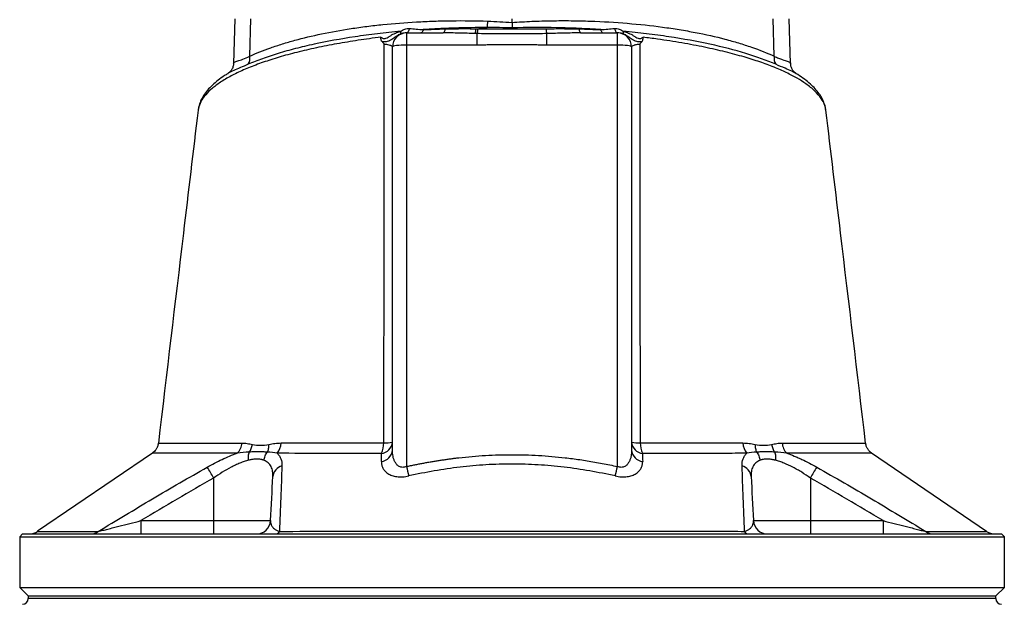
# Model space of a CAD drawing. Header units: millimetres. Extents: x 3097 to 6857, y 401 to 9519.
# Tile 4 of 5: x 4102 to 5852, y 7174 to 8212. Entities that reach past the tile are written whole.
import ezdxf

# ---------------------------------------------------------------- set-up
doc = ezdxf.new("R2010")
doc.units = ezdxf.units.MM
doc.header["$LTSCALE"] = 5

msp = doc.modelspace()

# ---------------------------------------------------------------- linework, layer by layer
at = {"color": 7, "linetype": 'Continuous', "lineweight": 25}
for p, q in [((4484.6, 8213.6), (4481.8, 8134)), ((4511.1, 8147.3), (4513.1, 8213.6)), ((4977.1, 8207.2), (4977.1, 8213.6)), ((5443, 8147.3), (5441, 8213.6)), ((5472.3, 8134), (5469.5, 8213.6)), ((4789.6, 8188.6), (4789.6, 8167.1)), ((4789.6, 8188.6), (4854.9, 8188.6)), ((4915.1, 8167.1), (4915.1, 8187.4)), ((5039, 8167.1), (5039, 8187.4)), ((5099.2, 8188.6), (5164.6, 8188.6)), ((5164.6, 8167.1), (5164.6, 8188.6)), ((4764.6, 7447.6), (4764.6, 8163.6)), ((4789.6, 8167.1), (4789.6, 7418.4)), ((4915.1, 8167.1), (4789.6, 8167.1)), ((5164.6, 8167.1), (5039, 8167.1)), ((5164.6, 7418.4), (5164.6, 8167.1)), ((5189.6, 8163.6), (5189.6, 7447.6)), ((4419.1, 8051.1), (4419, 8050.8)), ((4349, 7459.9), (4349, 7459.9)), ((4338.1, 7442.4), (4133.9, 7303.3)), ((5820.5, 7303.1), (5616.3, 7442.2)), ((4446.7, 7398), (4446.7, 7322.3)), ((5507.4, 7398), (5507.4, 7322.3)), ((4317.6, 7322.3), (4317.6, 7298.6)), ((4317.6, 7322.3), (4446.7, 7322.3)), ((4446.7, 7322.3), (4548, 7322.3)), ((4446.7, 7322.3), (4446.7, 7298.6)), ((5406.1, 7322.3), (5507.4, 7322.3)), ((5507.4, 7322.3), (5507.4, 7298.6)), ((5507.4, 7322.3), (5636.5, 7322.3)), ((5636.5, 7322.3), (5636.5, 7298.6)), ((4107.1, 7298.6), (4102.1, 7293.6)), ((4107.1, 7298.6), (5847.1, 7298.6)), ((5852.1, 7293.6), (5847.1, 7298.6)), ((4102.1, 7293.6), (4102.1, 7203.6)), ((4102.1, 7293.6), (5852.1, 7293.6)), ((5852.1, 7203.6), (5852.1, 7293.6)), ((4102.1, 7203.6), (4117.1, 7188.6)), ((4102.1, 7203.6), (5852.1, 7203.6)), ((5837.1, 7188.6), (5852.1, 7203.6)), ((4117.1, 7188.6), (4117.1, 7183.7)), ((4117.1, 7188.6), (5837.1, 7188.6)), ((5837.1, 7183.7), (5837.1, 7188.6))]:
    msp.add_line(p, q, dxfattribs=at)
at = {"color": 8, "linetype": 'Continuous', "lineweight": 25}
msp.add_line((5837.1, 7183.7), (4117.1, 7183.7), dxfattribs=at)
at = {"color": 7, "linetype": 'Continuous', "lineweight": 25, "flags": 128}
for points in [[(4794.5, 8196.6), (4794.1, 8194.9), (4793.6, 8193.3), (4793, 8191.9), (4792.4, 8190.7), (4791.7, 8189.8), (4791, 8189.1), (4790.2, 8188.7), (4789.4, 8188.6)], [(4819.3, 8194.4), (4818.9, 8193.1), (4818.5, 8192), (4818, 8191), (4817.5, 8190.1), (4817, 8189.5), (4816.4, 8189), (4815.8, 8188.7), (4815.3, 8188.6)], [(4858, 8195.7), (4857.8, 8194.2), (4857.4, 8192.8), (4857.1, 8191.5), (4856.7, 8190.5), (4856.3, 8189.7), (4855.8, 8189.1), (4855.4, 8188.7), (4854.9, 8188.6)], [(5096.1, 8195.7), (5096.3, 8194.2), (5096.7, 8192.8), (5097, 8191.5), (5097.4, 8190.5), (5097.8, 8189.7), (5098.3, 8189.1), (5098.7, 8188.7), (5099.2, 8188.6)], [(5134.8, 8194.4), (5135.2, 8193.1), (5135.6, 8192), (5136.1, 8191), (5136.6, 8190.1), (5137.1, 8189.5), (5137.7, 8189), (5138.3, 8188.7), (5138.8, 8188.6)], [(5159.6, 8196.6), (5160.1, 8194.9), (5160.5, 8193.3), (5161.1, 8191.9), (5161.7, 8190.7), (5162.4, 8189.8), (5163.1, 8189.1), (5163.9, 8188.7), (5164.7, 8188.6)], [(4789.6, 8167.1), (4784.7, 8167), (4780, 8166.8), (4775.7, 8166.5), (4771.9, 8166.1), (4768.8, 8165.5), (4766.5, 8164.9), (4765, 8164.3), (4764.6, 8163.6)], [(5189.6, 8163.6), (5189.1, 8164.3), (5187.6, 8164.9), (5185.3, 8165.5), (5182.2, 8166.1), (5178.4, 8166.5), (5174.1, 8166.8), (5169.4, 8167), (5164.6, 8167.1)]]:
    msp.add_lwpolyline(points, dxfattribs=at)
at = {"color": 7, "linetype": 'Continuous', "lineweight": 25}
for centre, radius, start, end in [((4731.9, 8216.9), 202.2, 354.6753, 357.9132), ((4771.1, 8188.4), 8.51, 349.8786, 20.116), ((4883.5, 8197.7), 29.6, 339.9616, 356.9031), ((4884.3, 8197.8), 32.5, 341.4148, 356.9232), ((5069.8, 8197.8), 32.5, 183.0768, 198.5852), ((5183, 8188.4), 8.51, 159.884, 190.1214), ((4789.6, 8163.6), 25, 90, 180), ((5164.6, 8163.6), 25, 0, 90), ((4486.9, 8144.5), 24.4, 331.3418, 6.4972), ((5467.2, 8144.5), 24.4, 173.5028, 208.6582), ((4469.8, 7461.5), 27.1, 313.973, 357.0612), ((4537.3, 7461), 29.3, 319.3789, 358.5242), ((4742.5, 7463.5), 22.1, 276.5045, 355.7105), ((4703.9, 7460.1), 45.1, 335.8673, 0.5459), ((4751.9, 7514.6), 54.2, 266.8996, 283.4905), ((5211.6, 7463.5), 22.1, 184.2895, 263.4955), ((5202.2, 7514.6), 54.2, 256.5095, 273.1004), ((5250.2, 7460.1), 45.1, 179.4541, 204.1328), ((5416.8, 7461), 29.3, 181.4758, 220.6211), ((5484.4, 7461.5), 27.1, 182.9388, 226.027), ((4742.5, 7449.3), 22.1, 276.041, 355.6078), ((5211.6, 7449.3), 22.1, 184.3923, 263.9591), ((4070.4, 7186.6), 431.7, 29.3265, 32.3021), ((4573.9, 7398.4), 21.9, 105.2189, 174.7408), ((5262.6, 7521.5), 484.1, 192.2935, 194.3309), ((4691.5, 7521.5), 484.1, 345.6692, 347.7066), ((5380.2, 7398.4), 21.9, 5.2592, 74.7811), ((5883.7, 7186.6), 431.7, 147.6979, 150.6735), ((4523, 7323.6), 25, 270, 357), ((5431.1, 7323.6), 25, 183, 270), ((4119.3, 7323.6), 25, 270.0013, 305.5641), ((4229, 7318.5), 19.9, 270.4014, 308.8062), ((4555.8, 7307.7), 9.13, 275.3782, 330.9176), ((5398.3, 7307.7), 9.13, 209.0824, 264.6218), ((5725.1, 7318.5), 19.9, 231.1938, 269.5986), ((5834.8, 7323.6), 25, 235.032, 269.9984), ((4107.1, 7183.7), 10, 271, 0), ((5847.1, 7183.7), 10, 180, 269)]:
    msp.add_arc(centre, radius, start, end, dxfattribs=at)
for points, knots in [([(4511.1, 8147.3), (4522.5, 8152.5), (4534.9, 8157.5), (4554.9, 8164.5), (4561.8, 8166.8), (4576.2, 8171.3), (4583.5, 8173.4), (4606.2, 8179.6), (4622.1, 8183.4), (4655.3, 8190.4), (4672.8, 8193.5), (4695.5, 8197), (4700.1, 8197.6), (4709.4, 8198.9), (4714.1, 8199.6), (4728.4, 8201.4), (4737.9, 8202.5), (4767.1, 8205.4), (4787, 8207), (4817.5, 8208.7), (4827.8, 8209.2), (4843.4, 8209.7), (4848.6, 8209.9), (4859.1, 8210.1), (4864.4, 8210.2), (4891, 8210.5), (4912.4, 8210.3), (4933.9, 8209.5)], [0, 0, 0, 0, 0.125, 0.125, 0.1875, 0.1875, 0.25, 0.25, 0.375, 0.375, 0.5, 0.5, 0.53125, 0.53125, 0.5625, 0.5625, 0.625, 0.625, 0.75, 0.75, 0.8125, 0.8125, 0.84375, 0.84375, 0.875, 0.875, 1, 1, 1, 1]), ([(4977.1, 8207.2), (4988.8, 8208), (5000.6, 8208.7), (5024, 8209.7), (5035.6, 8210), (5053.1, 8210.3), (5058.9, 8210.4), (5070.4, 8210.4), (5076.2, 8210.4), (5093.5, 8210.2), (5104.9, 8209.9), (5138.6, 8208.8), (5160.5, 8207.5), (5203.3, 8203.9), (5224.2, 8201.7), (5249.6, 8198.3), (5254.6, 8197.5), (5264.6, 8196.1), (5269.5, 8195.3), (5284.1, 8192.9), (5293.5, 8191.2), (5321.2, 8185.9), (5338.8, 8181.9), (5363.7, 8175.4), (5371.8, 8173.1), (5387.5, 8168.4), (5395.1, 8165.9), (5417.1, 8158.3), (5430.6, 8152.9), (5443, 8147.3)], [0, 0, 0, 0, 0.0625, 0.0625, 0.125, 0.125, 0.15625, 0.15625, 0.1875, 0.1875, 0.25, 0.25, 0.375, 0.375, 0.5, 0.5, 0.53125, 0.53125, 0.5625, 0.5625, 0.625, 0.625, 0.75, 0.75, 0.8125, 0.8125, 0.875, 0.875, 1, 1, 1, 1]), ([(4779.1, 8191.3), (4765.1, 8190.1), (4751.4, 8188.6), (4731.2, 8186.2), (4724.5, 8185.4), (4711.2, 8183.6), (4704.6, 8182.7), (4672.3, 8177.9), (4648.1, 8173.5), (4613.9, 8166.1), (4602.9, 8163.5), (4587, 8159.3), (4581.7, 8157.9), (4571.5, 8155.1), (4566.5, 8153.6), (4551.7, 8149.1), (4542.4, 8146), (4524.6, 8139.6), (4516.2, 8136.2), (4508.3, 8132.8)], [0, 0, 0, 0, 0.125, 0.125, 0.1875, 0.1875, 0.25, 0.25, 0.5, 0.5, 0.625, 0.625, 0.6875, 0.6875, 0.75, 0.75, 0.875, 0.875, 1, 1, 1, 1]), ([(4744.2, 8180.9), (4744.8, 8180.5), (4745.4, 8180), (4746.7, 8179.3), (4747.4, 8178.9), (4748.9, 8178.6), (4749.7, 8178.5), (4751.2, 8178.6), (4752, 8178.8), (4754.2, 8179.5), (4755.6, 8180.3), (4758.3, 8181.9), (4759.7, 8182.8), (4762.4, 8184.5), (4763.8, 8185.4), (4766.7, 8186.9), (4768.2, 8187.6), (4771.2, 8188.9), (4772.8, 8189.5), (4775.9, 8190.5), (4777.5, 8190.9), (4779.1, 8191.3)], [0, 0, 0, 0, 0.0625, 0.0625, 0.125, 0.125, 0.1875, 0.1875, 0.25, 0.25, 0.375, 0.375, 0.5, 0.5, 0.625, 0.625, 0.75, 0.75, 0.875, 0.875, 1, 1, 1, 1]), ([(4779.1, 8191.3), (4780.2, 8192.2), (4781.4, 8193), (4783.9, 8194.4), (4785.2, 8195), (4787.8, 8196), (4789.2, 8196.3), (4791.8, 8196.7), (4793.2, 8196.7), (4794.5, 8196.6)], [0, 0, 0, 0, 0.25, 0.25, 0.5, 0.5, 0.75, 0.75, 1, 1, 1, 1]), ([(4933.2, 8198.1), (4913.8, 8198.1), (4894.6, 8197.8), (4866, 8196.9), (4856.5, 8196.5), (4837.8, 8195.6), (4828.5, 8195), (4819.3, 8194.4)], [0, 0, 0, 0, 0.5, 0.5, 0.75, 0.75, 1, 1, 1, 1]), ([(4858, 8195.7), (4867.1, 8196), (4876.2, 8196.1), (4894.6, 8196.2), (4903.8, 8196.1), (4913, 8196.1)], [0, 0, 0, 0, 0.5, 0.5, 1, 1, 1, 1]), ([(4916.8, 8196), (4926.8, 8196), (4936.8, 8195.9), (4956.9, 8195.8), (4967, 8195.8), (4997.2, 8195.8), (5017.3, 8195.9), (5037.3, 8196)], [0, 0, 0, 0, 0.25, 0.25, 0.5, 0.5, 1, 1, 1, 1]), ([(4977.1, 8207.2), (4977.1, 8205.5), (4977.1, 8203.8), (4977.1, 8200.6), (4977.1, 8199), (4977.1, 8197.5)], [0, 0, 0, 0, 0.5, 0.5, 1, 1, 1, 1]), ([(5134.8, 8194.4), (5122.1, 8195.3), (5109.3, 8196), (5089.7, 8196.8), (5083.2, 8197.1), (5070, 8197.5), (5063.4, 8197.6), (5030.3, 8198.3), (5003.7, 8198.3), (4977.1, 8197.5)], [0, 0, 0, 0, 0.25, 0.25, 0.375, 0.375, 0.5, 0.5, 1, 1, 1, 1]), ([(5037.3, 8196), (5047.2, 8196.1), (5057.1, 8196.2), (5076.6, 8196.1), (5086.4, 8196), (5096.1, 8195.7)], [0, 0, 0, 0, 0.5, 0.5, 1, 1, 1, 1]), ([(5159.6, 8196.6), (5160.9, 8196.7), (5162.3, 8196.7), (5164.9, 8196.3), (5166.3, 8196), (5168.9, 8195), (5170.2, 8194.4), (5172.7, 8193), (5173.9, 8192.2), (5175, 8191.3)], [0, 0, 0, 0, 0.25, 0.25, 0.5, 0.5, 0.75, 0.75, 1, 1, 1, 1]), ([(5445.8, 8132.8), (5430, 8139.7), (5412.2, 8146.1), (5372.9, 8158.1), (5351.6, 8163.6), (5306.1, 8173.5), (5281.8, 8177.9), (5249.3, 8182.7), (5242.8, 8183.6), (5229.5, 8185.4), (5222.8, 8186.2), (5202.6, 8188.6), (5188.9, 8190.1), (5175, 8191.3)], [0, 0, 0, 0, 0.25, 0.25, 0.5, 0.5, 0.75, 0.75, 0.8125, 0.8125, 0.875, 0.875, 1, 1, 1, 1]), ([(5175, 8191.3), (5176.6, 8190.9), (5178.2, 8190.5), (5181.3, 8189.5), (5182.9, 8188.9), (5185.9, 8187.6), (5187.4, 8186.9), (5190.3, 8185.4), (5191.7, 8184.5), (5194.4, 8182.8), (5195.8, 8181.9), (5198.5, 8180.3), (5199.9, 8179.5), (5202.1, 8178.8), (5202.9, 8178.6), (5204.4, 8178.5), (5205.2, 8178.6), (5206.7, 8178.9), (5207.4, 8179.3), (5208.7, 8180), (5209.3, 8180.5), (5209.9, 8180.9)], [0, 0, 0, 0, 0.125, 0.125, 0.25, 0.25, 0.375, 0.375, 0.5, 0.5, 0.625, 0.625, 0.75, 0.75, 0.8125, 0.8125, 0.875, 0.875, 0.9375, 0.9375, 1, 1, 1, 1]), ([(4746, 8173.1), (4745.5, 8173.6), (4745.2, 8174.1), (4744.6, 8175.3), (4744.4, 8176), (4744, 8178.1), (4744.1, 8179.5), (4744.2, 8180.9)], [0, 0, 0, 0, 0.25, 0.25, 0.5, 0.5, 1, 1, 1, 1]), ([(4779.5, 8186.9), (4777.9, 8186.4), (4776.4, 8185.7), (4773.5, 8184.1), (4772, 8183.2), (4769.4, 8181.3), (4768.1, 8180.3), (4765.6, 8178.4), (4764.4, 8177.5), (4762, 8175.9), (4760.8, 8175.2), (4758.2, 8174.1), (4756.8, 8173.6), (4753.9, 8173), (4752.4, 8172.9), (4749.3, 8172.8), (4747.6, 8172.9), (4746, 8173.1)], [0, 0, 0, 0, 0.125, 0.125, 0.25, 0.25, 0.375, 0.375, 0.5, 0.5, 0.625, 0.625, 0.75, 0.75, 0.875, 0.875, 1, 1, 1, 1]), ([(4789.4, 8188.6), (4787.8, 8188.6), (4786.2, 8188.5), (4783.7, 8188), (4782.8, 8187.9), (4781.2, 8187.4), (4780.3, 8187.2), (4779.5, 8186.9)], [0, 0, 0, 0, 0.5, 0.5, 0.75, 0.75, 1, 1, 1, 1]), ([(4911.3, 8187.5), (4901.8, 8187.8), (4892.4, 8188.1), (4873.6, 8188.5), (4864.3, 8188.6), (4854.9, 8188.6)], [0, 0, 0, 0, 0.5, 0.5, 1, 1, 1, 1]), ([(5039, 8187.4), (5028.7, 8187.2), (5018.4, 8187), (4997.7, 8186.8), (4987.4, 8186.7), (4966.7, 8186.7), (4956.4, 8186.8), (4935.7, 8187), (4925.4, 8187.2), (4915.1, 8187.4)], [0, 0, 0, 0, 0.25, 0.25, 0.5, 0.5, 0.75, 0.75, 1, 1, 1, 1]), ([(5099.2, 8188.6), (5089.2, 8188.6), (5079.2, 8188.4), (5059.1, 8188), (5049.1, 8187.7), (5039, 8187.4)], [0, 0, 0, 0, 0.5, 0.5, 1, 1, 1, 1]), ([(5174.7, 8186.9), (5173.8, 8187.2), (5172.9, 8187.4), (5171.3, 8187.9), (5170.4, 8188), (5167.9, 8188.5), (5166.3, 8188.6), (5164.7, 8188.6)], [0, 0, 0, 0, 0.25, 0.25, 0.5, 0.5, 1, 1, 1, 1]), ([(5208.1, 8173.1), (5206.5, 8172.9), (5204.8, 8172.8), (5201.7, 8172.9), (5200.2, 8173), (5197.3, 8173.6), (5195.9, 8174.1), (5193.3, 8175.2), (5192.1, 8175.9), (5189.7, 8177.5), (5188.5, 8178.4), (5186, 8180.3), (5184.7, 8181.3), (5182.1, 8183.2), (5180.6, 8184.1), (5177.7, 8185.7), (5176.2, 8186.4), (5174.7, 8186.9)], [0, 0, 0, 0, 0.125, 0.125, 0.25, 0.25, 0.375, 0.375, 0.5, 0.5, 0.625, 0.625, 0.75, 0.75, 0.875, 0.875, 1, 1, 1, 1]), ([(5208.1, 8173.1), (5208.6, 8173.6), (5208.9, 8174.1), (5209.5, 8175.3), (5209.7, 8176), (5210.1, 8178.1), (5210, 8179.5), (5209.9, 8180.9)], [0, 0, 0, 0, 0.25, 0.25, 0.5, 0.5, 1, 1, 1, 1]), ([(4749, 7460.5), (4749.4, 7579.6), (4749.7, 7698.2), (4750, 7875.4), (4750, 7934.2), (4750.1, 8051.6), (4750.1, 8110.1), (4750, 8168.4)], [0, 0, 0, 0, 0.5, 0.5, 0.75, 0.75, 1, 1, 1, 1]), ([(4764.6, 8163.6), (4764.6, 8164.1), (4764.2, 8164.6), (4763.3, 8165.3), (4762.9, 8165.5), (4761.9, 8166), (4761.4, 8166.2), (4759.5, 8166.8), (4758, 8167.2), (4754.3, 8167.9), (4752.3, 8168.2), (4750, 8168.4)], [0, 0, 0, 0, 0.25, 0.25, 0.375, 0.375, 0.5, 0.5, 0.75, 0.75, 1, 1, 1, 1]), ([(5039, 8167.1), (5036.6, 8167.1), (5031.4, 8167.1), (5024.6, 8167.1), (5016.7, 8167.2), (5001.2, 8167.3), (4977.1, 8167.4), (4952.9, 8167.3), (4937.4, 8167.2), (4929.5, 8167.1), (4922.7, 8167.1), (4917.5, 8167.1), (4915.1, 8167.1)], [0, 0, 0, 0, 0.0575654, 0.1250017, 0.1647033, 0.2500031, 0.5000046, 0.750002, 0.835297, 0.8750012, 0.9424358, 1, 1, 1, 1]), ([(5204.1, 8168.4), (5201.8, 8168.2), (5199.8, 8167.9), (5197.1, 8167.4), (5196.2, 8167.2), (5194.7, 8166.8), (5194, 8166.6), (5192.1, 8166), (5191.2, 8165.5), (5189.9, 8164.6), (5189.6, 8164.1), (5189.6, 8163.6)], [0, 0, 0, 0, 0.25, 0.25, 0.375, 0.375, 0.5, 0.5, 0.75, 0.75, 1, 1, 1, 1]), ([(5204.1, 8168.4), (5204, 8110.2), (5204, 8051.7), (5204.1, 7963.7), (5204.1, 7934.3), (5204.2, 7875.4), (5204.2, 7845.9), (5204.3, 7757.3), (5204.4, 7698.2), (5204.7, 7579.5), (5204.9, 7520), (5205.1, 7460.5)], [0, 0, 0, 0, 0.25, 0.25, 0.375, 0.375, 0.5, 0.5, 0.75, 0.75, 1, 1, 1, 1]), ([(4482, 8134.1), (4481.9, 8133.2), (4481.9, 8130.5), (4480.2, 8125.5), (4477.2, 8120.7), (4473.9, 8117.7), (4472.4, 8116.7), (4471.8, 8116.3)], [0, 0, 0, 0, 0.133383, 0.3830223, 0.6271113, 0.8475745, 1, 1, 1, 1]), ([(5482.3, 8116.3), (5481.7, 8116.7), (5480.2, 8117.6), (5477, 8120.7), (5474, 8125.4), (5472.4, 8130.3), (5472.4, 8133), (5472.3, 8133.9)], [0, 0, 0, 0, 0.163228, 0.374401, 0.620362, 0.867601, 1, 1, 1, 1]), ([(4471.8, 8116.1), (4469.9, 8115), (4463.6, 8111.2), (4454.4, 8104.4), (4444.2, 8095.8), (4435.7, 8086.8), (4428.7, 8077.4), (4423.5, 8067.8), (4420.2, 8058.9), (4419.4, 8053.2), (4419.1, 8050.8)], [0, 0, 0, 0, 0.062342, 0.205246, 0.349301, 0.493498, 0.635803, 0.773839, 0.90577, 1, 1, 1, 1]), ([(5534.8, 8051.2), (5534.7, 8052.2), (5534.4, 8056.3), (5532.3, 8063.4), (5528.5, 8072.2), (5523.1, 8080.8), (5516.1, 8089.4), (5507.5, 8098), (5497, 8106.4), (5488.6, 8112.5), (5483.2, 8115.6), (5482.4, 8116.1)], [0, 0, 0, 0, 0.040192, 0.160975, 0.282239, 0.407469, 0.542155, 0.68233, 0.826257, 0.971829, 1, 1, 1, 1]), ([(4419, 8051.1), (4410.3, 7978.3), (4386.8, 7781.3), (4363.3, 7584.2), (4348.5, 7459.9)], [0, 0, 0, 0, 0.36928, 1, 1, 1, 1]), ([(5605.6, 7459.9), (5590.8, 7584.2), (5567.3, 7781.3), (5543.8, 7978.4), (5535.1, 8051.1)], [0, 0, 0, 0, 0.630692, 1, 1, 1, 1]), ([(4348.3, 7460), (4348.2, 7458.8), (4347.9, 7455.7), (4346, 7451.3), (4343.2, 7447.1), (4340.5, 7444.2), (4338.6, 7442.9), (4338, 7442.5)], [0, 0, 0, 0, 0.171972, 0.436632, 0.676314, 0.894545, 1, 1, 1, 1]), ([(4496.8, 7460.1), (4499.9, 7460.1), (4503, 7459.8), (4509.3, 7458.9), (4512.4, 7458.3), (4515.6, 7457.6)], [0, 0, 0, 0, 0.5, 0.5, 1, 1, 1, 1]), ([(4510.2, 7444), (4511.5, 7445.9), (4512.7, 7448.1), (4514.6, 7452.7), (4515.3, 7455.1), (4515.6, 7457.6)], [0, 0, 0, 0, 0.5, 0.5, 1, 1, 1, 1]), ([(4515.6, 7457.6), (4520.3, 7456.7), (4525.1, 7456.2), (4534.8, 7456.2), (4539.9, 7456.7), (4545, 7457.7)], [0, 0, 0, 0, 0.5, 0.5, 1, 1, 1, 1]), ([(4542.3, 7444), (4543.2, 7445.9), (4543.9, 7448.1), (4544.9, 7452.7), (4545.1, 7455.2), (4545, 7457.7)], [0, 0, 0, 0, 0.5, 0.5, 1, 1, 1, 1]), ([(4545, 7457.7), (4548.5, 7458.3), (4552.1, 7459), (4559.3, 7459.9), (4562.9, 7460.2), (4566.6, 7460.2)], [0, 0, 0, 0, 0.5, 0.5, 1, 1, 1, 1]), ([(4566.6, 7460.2), (4593.6, 7460.3), (4622.4, 7460.3), (4668, 7460.4), (4683.6, 7460.4), (4707.7, 7460.4), (4715.8, 7460.4), (4732.3, 7460.5), (4740.6, 7460.5), (4749, 7460.5)], [0, 0, 0, 0, 0.5, 0.5, 0.75, 0.75, 0.875, 0.875, 1, 1, 1, 1]), ([(5205.1, 7460.5), (5221.9, 7460.5), (5238.2, 7460.4), (5270.2, 7460.4), (5285.7, 7460.4), (5316.2, 7460.3), (5331, 7460.3), (5352.6, 7460.3), (5359.8, 7460.3), (5373.8, 7460.2), (5380.7, 7460.2), (5387.5, 7460.2)], [0, 0, 0, 0, 0.25, 0.25, 0.5, 0.5, 0.75, 0.75, 0.875, 0.875, 1, 1, 1, 1]), ([(5387.5, 7460.2), (5391.2, 7460.2), (5394.8, 7459.9), (5402, 7459), (5405.6, 7458.3), (5409.1, 7457.7)], [0, 0, 0, 0, 0.5, 0.5, 1, 1, 1, 1]), ([(5409.1, 7457.7), (5414.2, 7456.7), (5419.2, 7456.2), (5429, 7456.2), (5433.8, 7456.7), (5438.5, 7457.6)], [0, 0, 0, 0, 0.5, 0.5, 1, 1, 1, 1]), ([(5409.1, 7457.7), (5409.1, 7455.2), (5409.3, 7452.7), (5410.2, 7448.1), (5410.9, 7445.9), (5411.8, 7444)], [0, 0, 0, 0, 0.5, 0.5, 1, 1, 1, 1]), ([(5438.5, 7457.6), (5441.7, 7458.3), (5444.8, 7458.9), (5451.1, 7459.8), (5454.2, 7460.1), (5457.3, 7460.1)], [0, 0, 0, 0, 0.5, 0.5, 1, 1, 1, 1]), ([(5438.5, 7457.6), (5438.9, 7455.1), (5439.5, 7452.7), (5441.4, 7448.1), (5442.6, 7445.9), (5443.9, 7444)], [0, 0, 0, 0, 0.5, 0.5, 1, 1, 1, 1]), ([(5616.3, 7442.3), (5616.1, 7442.4), (5614.4, 7443.4), (5611.6, 7446.2), (5608.3, 7450.7), (5606.3, 7455.4), (5605.9, 7458.6), (5605.8, 7459.9)], [0, 0, 0, 0, 0.023511, 0.290864, 0.543743, 0.816085, 1, 1, 1, 1]), ([(4435.2, 7417.2), (4444, 7422.2), (4452.9, 7426.8), (4466.2, 7433.1), (4470.7, 7435.1), (4479.7, 7438.8), (4484.2, 7440.5), (4488.5, 7442)], [0, 0, 0, 0, 0.5, 0.5, 0.75, 0.75, 1, 1, 1, 1]), ([(4508.7, 7429.4), (4508.4, 7432.1), (4508.4, 7434.7), (4508.9, 7439.7), (4509.4, 7442), (4510.2, 7444)], [0, 0, 0, 0, 0.5, 0.5, 1, 1, 1, 1]), ([(4542.3, 7444), (4539.8, 7444.1), (4537.3, 7444.2), (4532.2, 7444.4), (4529.6, 7444.5), (4524.2, 7444.5), (4521.5, 7444.4), (4515.9, 7444.3), (4513.1, 7444.1), (4510.2, 7444)], [0, 0, 0, 0, 0.25, 0.25, 0.5, 0.5, 0.75, 0.75, 1, 1, 1, 1]), ([(4536.1, 7429.4), (4536.5, 7432.1), (4537.2, 7434.7), (4539.3, 7439.7), (4540.7, 7442), (4542.3, 7444)], [0, 0, 0, 0, 0.5, 0.5, 1, 1, 1, 1]), ([(4559.6, 7441.9), (4561.1, 7440.5), (4562.4, 7439), (4564.1, 7436.5), (4564.6, 7435.6), (4565.5, 7433.8), (4565.9, 7432.9), (4567.7, 7428.2), (4568.3, 7424), (4568.1, 7419.5)], [0, 0, 0, 0, 0.25, 0.25, 0.375, 0.375, 0.5, 0.5, 1, 1, 1, 1]), ([(4745, 7441.6), (4727.9, 7441.6), (4711.2, 7441.7), (4678.6, 7441.7), (4662.8, 7441.7), (4616.4, 7441.8), (4587.2, 7441.8), (4559.6, 7441.9)], [0, 0, 0, 0, 0.25, 0.25, 0.5, 0.5, 1, 1, 1, 1]), ([(4789.6, 7418.4), (4788.5, 7417.9), (4787.4, 7417.6), (4785.1, 7417.1), (4783.9, 7416.9), (4781.7, 7417), (4780.6, 7417.1), (4778.5, 7417.6), (4777.5, 7418), (4774.9, 7419.4), (4773.4, 7420.6), (4770.9, 7423.4), (4769.9, 7424.9), (4768.2, 7428.1), (4767.5, 7429.7), (4766.3, 7433.2), (4765.9, 7434.9), (4764.9, 7440.2), (4764.6, 7443.9), (4764.6, 7447.6)], [0, 0, 0, 0, 0.0625, 0.0625, 0.125, 0.125, 0.1875, 0.1875, 0.25, 0.25, 0.375, 0.375, 0.5, 0.5, 0.625, 0.625, 0.75, 0.75, 1, 1, 1, 1]), ([(4789.6, 7418.4), (4792, 7418.9), (4796.9, 7420), (4804.2, 7421.5), (4811.5, 7422.9), (4818.7, 7424.3), (4825.9, 7425.6), (4833.1, 7426.9), (4840.3, 7428.1), (4847.4, 7429.2), (4854.5, 7430.3), (4861.6, 7431.3), (4868.7, 7432.3), (4875.7, 7433.2), (4896.2, 7435.6), (4930, 7438.5), (4977.1, 7439.9), (5024.3, 7438.5), (5060.1, 7435.4), (5084.5, 7432.4), (5097.7, 7430.6), (5110.9, 7428.6), (5124.1, 7426.4), (5137.5, 7423.9), (5151, 7421.3), (5160, 7419.4), (5164.6, 7418.4)], [0, 0, 0, 0, 0.019837, 0.039569, 0.059198, 0.078724, 0.098149, 0.117473, 0.136699, 0.155826, 0.174857, 0.193792, 0.212632, 0.231379, 0.250034, 0.376074, 0.500303, 0.624384, 0.750276, 0.784953, 0.819949, 0.855274, 0.890934, 0.926937, 0.96329, 1, 1, 1, 1]), ([(5189.6, 7447.6), (5189.6, 7443.9), (5189.3, 7440.2), (5188.2, 7434.9), (5187.8, 7433.2), (5186.6, 7429.7), (5185.9, 7428.1), (5184.2, 7424.9), (5183.2, 7423.4), (5181.3, 7421.3), (5180.7, 7420.7), (5179.2, 7419.5), (5178.3, 7419), (5176.6, 7418), (5175.6, 7417.6), (5173.5, 7417.1), (5172.5, 7417), (5170.2, 7416.9), (5169, 7417), (5166.8, 7417.5), (5165.6, 7417.9), (5164.6, 7418.4)], [0, 0, 0, 0, 0.25, 0.25, 0.375, 0.375, 0.5, 0.5, 0.625, 0.625, 0.6875, 0.6875, 0.75, 0.75, 0.8125, 0.8125, 0.875, 0.875, 0.9375, 0.9375, 1, 1, 1, 1]), ([(5394.5, 7441.9), (5387.6, 7441.9), (5380.6, 7441.9), (5366.3, 7441.8), (5359.1, 7441.8), (5337, 7441.8), (5322, 7441.8), (5291, 7441.7), (5275.2, 7441.7), (5242.7, 7441.7), (5226.1, 7441.6), (5209.1, 7441.6)], [0, 0, 0, 0, 0.125, 0.125, 0.25, 0.25, 0.5, 0.5, 0.75, 0.75, 1, 1, 1, 1]), ([(5386, 7419.5), (5385.8, 7424), (5386.4, 7428.2), (5388.5, 7433.8), (5389.4, 7435.6), (5391.1, 7438.1), (5391.7, 7438.9), (5393, 7440.5), (5393.8, 7441.2), (5394.5, 7441.9)], [0, 0, 0, 0, 0.5, 0.5, 0.75, 0.75, 0.875, 0.875, 1, 1, 1, 1]), ([(5443.9, 7444), (5441, 7444.1), (5438.2, 7444.3), (5432.6, 7444.4), (5429.9, 7444.5), (5424.5, 7444.5), (5421.9, 7444.4), (5416.8, 7444.2), (5414.3, 7444.1), (5411.8, 7444)], [0, 0, 0, 0, 0.25, 0.25, 0.5, 0.5, 0.75, 0.75, 1, 1, 1, 1]), ([(5411.8, 7444), (5413.5, 7442), (5414.8, 7439.7), (5416.9, 7434.7), (5417.6, 7432.1), (5418, 7429.4)], [0, 0, 0, 0, 0.5, 0.5, 1, 1, 1, 1]), ([(5443.9, 7444), (5444.7, 7442), (5445.2, 7439.7), (5445.7, 7434.7), (5445.7, 7432.1), (5445.4, 7429.4)], [0, 0, 0, 0, 0.5, 0.5, 1, 1, 1, 1]), ([(5465.6, 7442), (5469.9, 7440.5), (5474.4, 7438.8), (5481, 7436), (5483.3, 7435.1), (5487.8, 7433.1), (5490, 7432.1), (5501.2, 7426.8), (5510.1, 7422.2), (5518.9, 7417.2)], [0, 0, 0, 0, 0.25, 0.25, 0.375, 0.375, 0.5, 0.5, 1, 1, 1, 1]), ([(4508.7, 7429.4), (4506.2, 7428.8), (4503.7, 7428), (4498.6, 7426.4), (4496, 7425.4), (4490.8, 7423.4), (4488.2, 7422.2), (4482.9, 7419.8), (4480.3, 7418.5), (4472.3, 7414.3), (4467.1, 7411.3), (4456.8, 7404.9), (4451.7, 7401.5), (4446.7, 7398)], [0, 0, 0, 0, 0.125, 0.125, 0.25, 0.25, 0.375, 0.375, 0.5, 0.5, 0.75, 0.75, 1, 1, 1, 1]), ([(4536.1, 7429.4), (4535.7, 7429.6), (4534.9, 7429.9), (4533.7, 7430.2), (4532.6, 7430.6), (4531.5, 7430.8), (4529.7, 7431.2), (4527.2, 7431.6), (4523.9, 7431.8), (4520.3, 7431.6), (4517.1, 7431.2), (4514.2, 7430.6), (4511.6, 7430.1), (4509.7, 7429.6), (4508.7, 7429.4)], [0, 0, 0, 0, 0.056515, 0.109735, 0.159667, 0.206317, 0.249696, 0.377352, 0.499103, 0.621321, 0.749708, 0.823789, 0.907209, 1, 1, 1, 1]), ([(4552.1, 7400.4), (4552.2, 7403.7), (4552.1, 7406.8), (4551.3, 7411.3), (4551, 7412.7), (4550.1, 7415.5), (4549.6, 7416.9), (4547.6, 7420.7), (4546, 7422.9), (4542.8, 7425.8), (4541.6, 7426.7), (4539, 7428.2), (4537.6, 7428.9), (4536.1, 7429.4)], [0, 0, 0, 0, 0.25, 0.25, 0.375, 0.375, 0.5, 0.5, 0.75, 0.75, 0.875, 0.875, 1, 1, 1, 1]), ([(4744.9, 7427.3), (4744.8, 7425.3), (4745, 7423.3), (4745.9, 7419.4), (4746.5, 7417.5), (4747.9, 7414.8), (4748.4, 7413.9), (4749.6, 7412.2), (4750.3, 7411.3), (4752.5, 7408.9), (4754.3, 7407.4), (4757.4, 7405.4), (4758.5, 7404.8), (4760.9, 7403.6), (4762.2, 7403), (4764.8, 7402.1), (4766.3, 7401.7), (4769.3, 7401), (4770.8, 7400.7), (4774.1, 7400.3), (4775.8, 7400.1), (4779.2, 7400), (4781, 7400), (4786.3, 7400.3), (4789.9, 7400.8), (4793.5, 7401.6)], [0, 0, 0, 0, 0.125, 0.125, 0.25, 0.25, 0.3125, 0.3125, 0.375, 0.375, 0.5, 0.5, 0.5625, 0.5625, 0.625, 0.625, 0.6875, 0.6875, 0.75, 0.75, 0.8125, 0.8125, 0.875, 0.875, 1, 1, 1, 1]), ([(5160.6, 7401.6), (5130.4, 7408.3), (5100.1, 7413.6), (5054.2, 7419.1), (5038.9, 7420.4), (5008.1, 7422.3), (4992.6, 7422.8), (4961.7, 7422.8), (4946.3, 7422.3), (4923.1, 7420.9), (4915.4, 7420.3), (4900, 7419), (4892.4, 7418.2), (4854.1, 7413.6), (4823.7, 7408.3), (4793.5, 7401.6)], [0, 0, 0, 0, 0.25, 0.25, 0.375, 0.375, 0.5, 0.5, 0.625, 0.625, 0.6875, 0.6875, 0.75, 0.75, 1, 1, 1, 1]), ([(5160.6, 7401.6), (5164.2, 7400.8), (5167.8, 7400.3), (5173.1, 7400), (5174.9, 7400), (5178.4, 7400.1), (5180, 7400.3), (5183.3, 7400.7), (5184.8, 7401), (5187.8, 7401.7), (5189.3, 7402.1), (5193.3, 7403.5), (5195.7, 7404.7), (5199.9, 7407.4), (5201.6, 7408.9), (5203.8, 7411.3), (5204.5, 7412.2), (5205.7, 7413.9), (5206.2, 7414.8), (5207.6, 7417.5), (5208.2, 7419.4), (5209.1, 7423.3), (5209.3, 7425.3), (5209.3, 7427.3)], [0, 0, 0, 0, 0.125, 0.125, 0.1875, 0.1875, 0.25, 0.25, 0.3125, 0.3125, 0.375, 0.375, 0.5, 0.5, 0.625, 0.625, 0.6875, 0.6875, 0.75, 0.75, 0.875, 0.875, 1, 1, 1, 1]), ([(5418, 7429.4), (5416.5, 7428.9), (5415.1, 7428.2), (5412.5, 7426.6), (5411.3, 7425.8), (5409.2, 7423.9), (5408.2, 7422.8), (5406.5, 7420.6), (5405.8, 7419.4), (5403.9, 7415.5), (5403, 7412.8), (5402, 7406.8), (5401.9, 7403.7), (5402, 7400.4)], [0, 0, 0, 0, 0.125, 0.125, 0.25, 0.25, 0.375, 0.375, 0.5, 0.5, 0.75, 0.75, 1, 1, 1, 1]), ([(5445.4, 7429.4), (5444.8, 7429.5), (5443.6, 7429.8), (5441.9, 7430.2), (5440.4, 7430.5), (5438.9, 7430.8), (5436.7, 7431.2), (5433.8, 7431.6), (5430.3, 7431.8), (5426.9, 7431.6), (5424.1, 7431.2), (5421.8, 7430.7), (5419.9, 7430.1), (5418.7, 7429.7), (5418, 7429.4)], [0, 0, 0, 0, 0.056649, 0.109936, 0.159864, 0.206441, 0.249676, 0.377422, 0.499016, 0.621386, 0.749674, 0.82396, 0.907391, 1, 1, 1, 1]), ([(5507.4, 7398), (5502.4, 7401.5), (5497.3, 7404.9), (5489.5, 7409.7), (5486.9, 7411.3), (5481.7, 7414.3), (5479, 7415.8), (5471.1, 7419.9), (5465.9, 7422.3), (5458, 7425.5), (5455.4, 7426.4), (5450.3, 7428.1), (5447.8, 7428.8), (5445.4, 7429.4)], [0, 0, 0, 0, 0.25, 0.25, 0.375, 0.375, 0.5, 0.5, 0.75, 0.75, 0.875, 0.875, 1, 1, 1, 1]), ([(4241.5, 7303), (4273.5, 7322.5), (4305.7, 7341.8), (4370.2, 7379.9), (4402.6, 7398.7), (4435.2, 7417.2)], [0, 0, 0, 0, 0.5, 0.5, 1, 1, 1, 1]), ([(4568.1, 7419.5), (4567.5, 7401), (4566.8, 7382), (4565.4, 7343.2), (4564.6, 7323.3), (4563.8, 7303.2)], [0, 0, 0, 0, 0.5, 0.5, 1, 1, 1, 1]), ([(5390.3, 7303.2), (5389.5, 7323.3), (5388.7, 7343.2), (5387.3, 7382), (5386.6, 7401), (5386, 7419.5)], [0, 0, 0, 0, 0.5, 0.5, 1, 1, 1, 1]), ([(5518.9, 7417.2), (5551.5, 7398.7), (5583.9, 7379.9), (5648.4, 7341.8), (5680.6, 7322.5), (5712.6, 7303)], [0, 0, 0, 0, 0.5, 0.5, 1, 1, 1, 1]), ([(4241.5, 7303), (4242.7, 7303.3), (4244, 7303.6), (4246.8, 7304.3), (4248.3, 7304.7), (4252.7, 7305.8), (4255.8, 7306.6), (4262.1, 7308.2), (4265.3, 7309), (4271.8, 7310.6), (4275, 7311.5), (4284.8, 7313.9), (4291.3, 7315.6), (4304.4, 7318.9), (4311, 7320.6), (4317.6, 7322.3)], [0, 0, 0, 0, 0.0625, 0.0625, 0.125, 0.125, 0.25, 0.25, 0.375, 0.375, 0.5, 0.5, 0.75, 0.75, 1, 1, 1, 1]), ([(4548, 7322.3), (4547.9, 7320.6), (4548, 7319), (4548.8, 7315.7), (4549.4, 7314), (4550.9, 7311.6), (4551.5, 7310.8), (4552.9, 7309.2), (4553.8, 7308.4), (4555.2, 7307.2), (4555.8, 7306.8), (4556.9, 7306), (4557.6, 7305.6), (4559, 7304.9), (4559.8, 7304.5), (4561.6, 7303.9), (4562.6, 7303.5), (4563.8, 7303.2)], [0, 0, 0, 0, 0.25, 0.25, 0.5, 0.5, 0.625, 0.625, 0.75, 0.75, 0.8125, 0.8125, 0.875, 0.875, 0.9375, 0.9375, 1, 1, 1, 1]), ([(5390.3, 7303.2), (5391.5, 7303.5), (5392.5, 7303.9), (5394.3, 7304.5), (5395.1, 7304.9), (5397.2, 7306), (5398.4, 7306.8), (5400.4, 7308.4), (5401.2, 7309.2), (5402.6, 7310.8), (5403.2, 7311.6), (5404.7, 7314.1), (5405.3, 7315.7), (5406.1, 7319), (5406.2, 7320.6), (5406.1, 7322.3)], [0, 0, 0, 0, 0.0625, 0.0625, 0.125, 0.125, 0.25, 0.25, 0.375, 0.375, 0.5, 0.5, 0.75, 0.75, 1, 1, 1, 1]), ([(5636.5, 7322.3), (5643.1, 7320.6), (5649.7, 7318.9), (5662.8, 7315.6), (5669.4, 7313.9), (5679.1, 7311.5), (5682.4, 7310.6), (5688.8, 7309), (5692, 7308.2), (5696.7, 7307), (5698.3, 7306.6), (5701.4, 7305.8), (5702.9, 7305.4), (5705.9, 7304.7), (5707.3, 7304.3), (5710.1, 7303.6), (5711.4, 7303.3), (5712.6, 7303)], [0, 0, 0, 0, 0.25, 0.25, 0.5, 0.5, 0.625, 0.625, 0.75, 0.75, 0.8125, 0.8125, 0.875, 0.875, 0.9375, 0.9375, 1, 1, 1, 1]), ([(4563.8, 7303.2), (4595.4, 7303.3), (4627.8, 7303.3), (4694.2, 7303.3), (4728.1, 7303.4), (4780.2, 7303.4), (4797.7, 7303.4), (4824.3, 7303.4), (4833.3, 7303.4), (4851.1, 7303.4), (4860, 7303.4), (4904.7, 7303.4), (4940.4, 7303.4), (5011.9, 7303.4), (5047.6, 7303.4), (5101.3, 7303.4), (5119.2, 7303.4), (5154.8, 7303.4), (5172.5, 7303.4), (5224.9, 7303.4), (5259.1, 7303.3), (5309.2, 7303.3), (5325.8, 7303.3), (5350.2, 7303.3), (5358.3, 7303.3), (5374.4, 7303.3), (5382.4, 7303.3), (5390.3, 7303.2)], [0, 0, 0, 0, 0.125, 0.125, 0.25, 0.25, 0.3125, 0.3125, 0.34375, 0.34375, 0.375, 0.375, 0.5, 0.5, 0.625, 0.625, 0.6875, 0.6875, 0.75, 0.75, 0.875, 0.875, 0.9375, 0.9375, 0.96875, 0.96875, 1, 1, 1, 1])]:
    msp.add_open_spline(points, degree=3, knots=knots, dxfattribs=at)
for points in [[(4933.9, 8209.5), (4948.3, 8209), (4962.7, 8208.2), (4977.1, 8207.2)], [(4794.5, 8196.6), (4802.7, 8195.8), (4810.9, 8195), (4819.3, 8194.4)], [(4819.3, 8194.4), (4832, 8194.9), (4844.9, 8195.4), (4858, 8195.7)], [(4913, 8196.1), (4919.7, 8196.9), (4926.4, 8197.5), (4933.2, 8198.1)], [(4913, 8196.1), (4914.3, 8196.1), (4915.5, 8196.1), (4916.8, 8196)], [(4977.1, 8197.5), (4962.4, 8197.9), (4947.8, 8198.1), (4933.2, 8198.1)], [(5096.1, 8195.7), (5109.2, 8195.4), (5122.1, 8194.9), (5134.8, 8194.4)], [(5134.8, 8194.4), (5143.2, 8195), (5151.5, 8195.8), (5159.6, 8196.6)], [(4746, 8173.1), (4747.4, 8171.6), (4748.7, 8170), (4750, 8168.4)], [(4915.1, 8187.4), (4913.8, 8187.5), (4912.6, 8187.5), (4911.3, 8187.5)], [(5208.1, 8173.1), (5206.8, 8171.6), (5205.4, 8170), (5204.1, 8168.4)], [(4510.2, 7444), (4503.1, 7443.9), (4495.9, 7443.4), (4488.5, 7442)], [(4559.6, 7441.9), (4554, 7443.3), (4548.3, 7443.8), (4542.3, 7444)], [(4744.9, 7427.3), (4744.9, 7432.1), (4745, 7436.9), (4745, 7441.6)], [(5209.1, 7441.6), (5209.1, 7436.9), (5209.2, 7432.1), (5209.3, 7427.3)], [(5411.8, 7444), (5405.8, 7443.8), (5400.1, 7443.3), (5394.5, 7441.9)], [(5465.6, 7442), (5458.2, 7443.4), (5451, 7443.9), (5443.9, 7444)], [(4446.7, 7398), (4403.4, 7373.3), (4360.4, 7348), (4317.6, 7322.3)], [(4548, 7322.3), (4549.4, 7349.1), (4550.7, 7375.2), (4552.1, 7400.4)], [(5402, 7400.4), (5403.4, 7375.2), (5404.7, 7349.1), (5406.1, 7322.3)], [(5636.5, 7322.3), (5593.7, 7348), (5550.7, 7373.3), (5507.4, 7398)]]:
    msp.add_open_spline(points, degree=3, dxfattribs=at)
at = {"color": 8, "linetype": 'Continuous', "lineweight": 25}
for points, knots in [([(4744.2, 8180.9), (4737.3, 8180.1), (4716.9, 8177.5), (4684.3, 8172.5), (4646.8, 8165.8), (4611.4, 8158.3), (4578.3, 8150), (4548.2, 8141.1), (4520.8, 8131.6), (4496.2, 8121.5), (4474.5, 8110.8), (4456.1, 8099.5), (4440.9, 8087.8), (4429.5, 8075.7), (4421.7, 8063.4), (4420, 8055.1), (4419.1, 8051.1)], [0, 0, 0, 0, 0.03618, 0.107131, 0.178082, 0.251032, 0.323985, 0.395999, 0.468015, 0.54191, 0.615808, 0.691797, 0.767787, 0.845792, 0.923796, 1, 1, 1, 1]), ([(5534.6, 8051.1), (5534.3, 8053.9), (5533.4, 8061), (5527, 8072.5), (5515.9, 8085.4), (5501.1, 8097.4), (5483.9, 8108.3), (5465.1, 8118.1), (5443, 8127.8), (5418, 8137.1), (5389.2, 8146.2), (5356.5, 8155), (5319.5, 8163.4), (5279.3, 8171), (5242.3, 8176.8), (5218.6, 8179.8), (5209.9, 8180.9)], [0, 0, 0, 0, 0.052463, 0.133169, 0.21631, 0.299451, 0.365857, 0.43431, 0.502762, 0.572779, 0.642794, 0.719489, 0.796181, 0.875379, 0.954575, 1, 1, 1, 1]), ([(4481.9, 8134.1), (4482.3, 8135.1), (4483, 8137.2), (4488.9, 8138.8), (4498.1, 8141.3), (4506.7, 8145.3), (4511.1, 8147.3)], [0, 0, 0, 0, 0.2422, 0.502953, 0.748148, 1, 1, 1, 1]), ([(5443, 8147.3), (5445.6, 8146), (5451, 8143.5), (5459.3, 8140.4), (5467, 8138.4), (5471.1, 8136.6), (5472.5, 8135.2), (5472.2, 8134.1), (5472.2, 8133.9)], [0, 0, 0, 0, 0.147674, 0.297075, 0.552274, 0.813245, 0.981433, 1, 1, 1, 1]), ([(4508.3, 8132.8), (4503.5, 8130.8), (4493.9, 8126.7), (4482.3, 8121.7), (4474.8, 8118.4), (4472.1, 8116.4), (4471.8, 8116.1)], [0, 0, 0, 0, 0.31572, 0.63397, 0.954401, 1, 1, 1, 1]), ([(5482.4, 8116.2), (5479.8, 8117.6), (5474.2, 8120.9), (5462.2, 8125.9), (5451.5, 8130.4), (5445.8, 8132.8)], [0, 0, 0, 0, 0.287488, 0.616637, 1, 1, 1, 1]), ([(4349, 7459.9), (4349, 7459.9), (4348.9, 7459.9), (4354.2, 7459.9), (4363.8, 7459.9), (4378, 7459.9), (4396, 7459.9), (4416.9, 7460), (4440.1, 7460), (4466.5, 7460), (4486.7, 7460.1), (4496.8, 7460.1)], [0, 0, 0, 0, 0.0826496, 0.201697, 0.3207466, 0.4431804, 0.5656154, 0.6730206, 0.7804263, 0.8902132, 1, 1, 1, 1]), ([(5457.3, 7460.1), (5468.5, 7460.1), (5490.9, 7460), (5520.1, 7460), (5545.8, 7460), (5567.1, 7459.9), (5583.8, 7459.9), (5596.1, 7459.9), (5603.3, 7459.9), (5606.3, 7459.9), (5605.5, 7459.9), (5605.5, 7459.9)], [0, 0, 0, 0, 0.122193, 0.244387, 0.370131, 0.495873, 0.61801, 0.740144, 0.865945, 0.991741, 1, 1, 1, 1]), ([(4488.5, 7442), (4478.5, 7442), (4458.4, 7442), (4431.7, 7442.1), (4407.7, 7442.1), (4386.4, 7442.1), (4368.3, 7442.2), (4353.7, 7442.2), (4343.7, 7442.2), (4338.3, 7442.2), (4338.2, 7442.2), (4338.2, 7442.2)], [0, 0, 0, 0, 0.10758, 0.21516, 0.325134, 0.435108, 0.554408, 0.673707, 0.796375, 0.919041, 1, 1, 1, 1]), ([(5616.2, 7442.2), (5616.3, 7442.2), (5617.1, 7442.2), (5614.1, 7442.2), (5607.1, 7442.2), (5594.6, 7442.2), (5577.6, 7442.2), (5556.2, 7442.1), (5530.5, 7442.1), (5500.7, 7442.1), (5477.3, 7442), (5465.6, 7442)], [0, 0, 0, 0, 0.006712, 0.129037, 0.251367, 0.377411, 0.503458, 0.625812, 0.748167, 0.874084, 1, 1, 1, 1]), ([(4134.1, 7302.9), (4134.1, 7302.9), (4134.1, 7302.9), (4140.5, 7302.9), (4150.4, 7302.9), (4162.1, 7302.9), (4176.6, 7303), (4194.2, 7303), (4215.4, 7303), (4232.5, 7303), (4241.5, 7303)], [0, 0, 0, 0, 0.114417, 0.282362, 0.398434, 0.514712, 0.630989, 0.748956, 0.866922, 1, 1, 1, 1]), ([(5712.6, 7303), (5723.5, 7303), (5745.2, 7303), (5771.6, 7303), (5792.9, 7302.9), (5808.5, 7302.9), (5817.6, 7302.9), (5821.4, 7302.9), (5820.5, 7302.9), (5820.4, 7302.9)], [0, 0, 0, 0, 0.1612811, 0.3225614, 0.4884589, 0.6543554, 0.8169662, 0.979577, 1, 1, 1, 1])]:
    msp.add_open_spline(points, degree=3, knots=knots, dxfattribs=at)

doc.saveas('drawing.dxf')
